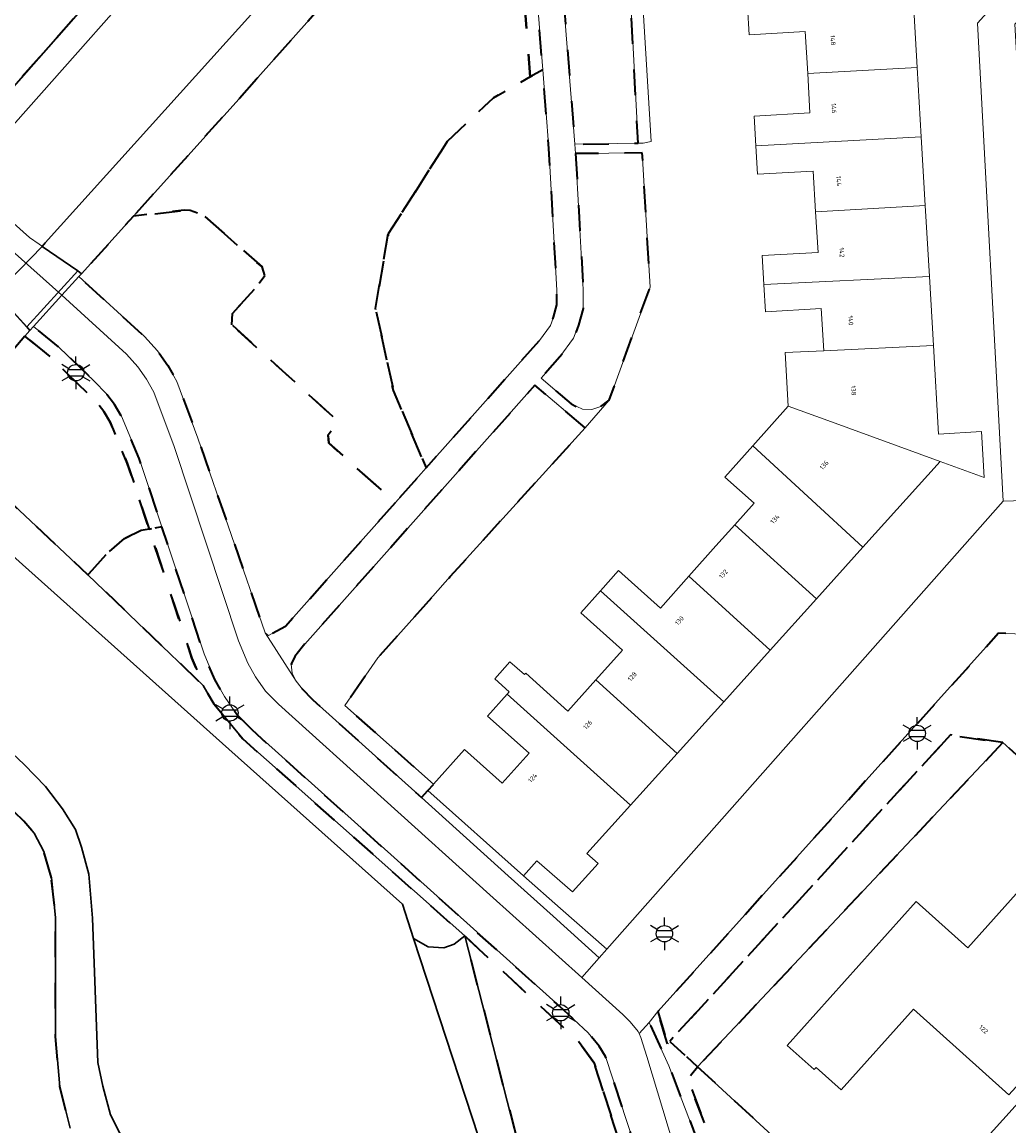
# Model space of a CAD drawing. Extents: x 105780 to 185197, y 477999 to 525027.
# Tile 73 of 256: x 106066 to 106142, y 479688 to 479774. Entities that reach past the tile are written whole.
import ezdxf
from ezdxf.enums import TextEntityAlignment as Align

# ---------------------------------------------------------------- set-up
doc = ezdxf.new("R2010")
doc.units = 0
doc.linetypes.add('XX-HIDDEN', pattern=[4, 2, -2])
for name, color, linetype, lineweight in [('B-GV-GR-MATERIAALGRENS-G', 252, 'XX-HIDDEN', 35), ('B-RO-IE-MEUBILAIR_WEGMEUBILAIR-S', 252, 'Continuous', 25), ('B-WE-GW-WATERGANG_SLOOT_INSTEEK-G', 252, 'Continuous', 30), ('B-XX-KG-KADASTRAAL_BEBOUWING-G', 252, 'Continuous', 20), ('B1-WE-KW-KUNSTWERK_DEK-BRUG', 252, 'Continuous', 18), ('B1-WE-KW-KUNSTWERK_LANDHOOFD-GV', 252, 'Continuous', 18), ('B1-WE-OG-BEBOUWING-T18', 7, 'Continuous', 18), ('B1-WE-OG-TERREIN_ERF-GV', 252, 'Continuous', 18), ('B1-WE-VH-VERHARDING_ASFALT-GV', 252, 'Continuous', 18), ('B1-WE-VH-VERHARDING_BETONSTRAATSTEEN-GV', 252, 'Continuous', 18), ('B1-WE-VH-VERHARDING_TEGEL-GV', 252, 'Continuous', 18)]:
    doc.layers.add(name, color=color, linetype=linetype, lineweight=lineweight)
doc.styles.add('NLCS-ISO', font='NLCS-ISO.ttf')
doc.styles.add('NLCS-ISO-M200-T18', font='NLCS-ISO.ttf', dxfattribs={"height": 0.36})

# ---------------------------------------------------------------- blocks, each defined once
blk = doc.blocks.new('B-SIE-WEG_LICHTMAST-SO')
at = {"ltscale": 0.1}
for p, q in [((0, 1.27), (0, 2.53)), ((-1.1, 0.63), (-2.19, 1.27)), ((1.1, 0.63), (2.19, 1.27)), ((-1.1, -0.63), (-2.19, -1.27)), ((0, -1.27), (0, -2.53)), ((1.1, -0.63), (2.19, -1.27))]:
    blk.add_line(p, q, dxfattribs=at)
at = {"flags": 128}
for points in [[(-1.16, 0.5), (1.16, 0.5)], [(-1.16, -0.5), (1.16, -0.5)]]:
    blk.add_lwpolyline(points, dxfattribs=at)
at = {"ltscale": 0.1}
blk.add_circle((0, 0), 1.27, dxfattribs=at)
at = {"style": 'NLCS-ISO'}
blk.add_attdef('TYPE', text='', height=1.8, dxfattribs=at).set_placement((0, 2.53), align=Align.BOTTOM_CENTER)

msp = doc.modelspace()

# ---------------------------------------------------------------- linework, layer by layer
at = {"layer": 'B-GV-GR-MATERIAALGRENS-G', "flags": 128}
for points in [[(106125.867, 479837.991), (106128.411, 479840.418), (106130.906, 479842.596), (106134.921, 479846.688), (106175.519, 479892.421), (106199.006, 479918.401), (106200.676, 479920.443), (106202.793, 479923.276), (106203.984, 479924.746), (106209.16, 479930.654), (106208.578, 479931.038), (106208.265, 479931.244), (106208.37, 479931.358), (106205.604, 479933.406), (106205.052, 479932.704), (106203.999, 479931.108), (106202.358, 479927.995), (106200.73, 479924.683), (106199.171, 479921.662), (106198.234, 479920.003), (106196.844, 479918.054), (106195.515, 479916.404), (106184.165, 479903.683), (106149.389, 479864.703), (106135.786, 479849.573), (106132.772, 479846.303), (106131.421, 479844.988), (106129.963, 479843.879), (106128.286, 479842.853), (106126.585, 479841.91), (106124.283, 479840.725), (106122.209, 479839.511), (106120.578, 479838.236), (106118.556, 479836.319), (106064.233, 479775.851), (106060.395, 479771.65), (106056.439, 479767.18), (106058.776, 479764.248), (106059.036, 479764.538), (106060.087, 479763.383)], [(106105.326, 479787.378), (106105.352, 479788.243), (106105.733, 479789.911), (106106.225, 479791.577), (106106.521, 479791.98), (106107.193, 479793.083), (106108.149, 479794.343), (106112.977, 479799.785), (106142.083, 479831.912), (106144.125, 479834.003), (106145.55, 479835.033), (106146.84, 479835.764), (106148.303, 479836.344), (106152.091, 479837.169), (106154.689, 479837.711), (106155.681, 479838.395), (106156.687, 479839.321), (106157.817, 479840.5), (106196.029, 479882.995), (106197.615, 479884.698), (106198.599, 479885.577), (106199.433, 479886.187), (106200.522, 479886.804), (106202.021, 479887.246), (106204.091, 479887.621), (106210.831, 479888.091), (106223.252, 479888.242), (106222.015, 479915.179), (106221.771, 479917.374), (106221.431, 479918.593), (106221.057, 479919.624), (106220.752, 479920.188), (106219.867, 479921.314), (106219.627, 479921.044), (106219.161, 479920.588), (106219.914, 479919.636), (106220.132, 479919.231), (106220.788, 479917.166), (106221.018, 479915.101), (106222.206, 479889.229), (106210.79, 479889.091), (106203.967, 479888.615), (106201.79, 479888.22), (106200.129, 479887.731), (106198.89, 479887.028), (106197.969, 479886.355), (106196.915, 479885.413), (106195.291, 479883.669), (106191.071, 479878.959), (106157.094, 479841.191), (106155.041, 479839.169), (106154.285, 479838.647), (106148.012, 479837.304), (106146.464, 479836.691), (106145.339, 479835.967), (106106.57, 479793.008), (106105.259, 479791.534), (106104.907, 479790.611), (106104.768, 479790.176), (106104.703, 479789.891), (106104.355, 479788.371), (106104.326, 479787.408), (106104.289, 479786.118), (106104.255, 479784.985), (106104.406, 479780.793), (106105.258, 479769.822), (106106.233, 479770.38), (106105.405, 479780.85), (106105.256, 479784.988)], [(106152.886, 479831.741), (106149.728, 479834.568), (106148.901, 479834.384), (106147.72, 479833.915), (106146.653, 479833.31), (106145.463, 479832.449), (106143.571, 479830.512), (106130.908, 479816.534), (106114.499, 479798.422), (106109.729, 479793.046), (106108.884, 479791.932), (106108.129, 479790.693), (106107.706, 479789.373), (106107.389, 479787.987), (106107.3, 479784.998), (106107.33, 479784.175), (106107.445, 479780.968), (106108.74, 479764.582), (106113.649, 479764.676), (106112.516, 479786.4), (106113.004, 479787.447), (106113, 479787.488), (106114.372, 479790.383), (106122.783, 479799.997), (106123.79, 479799.239)], [(106098.815, 479764.796), (106102.398, 479768.184), (106105.258, 479769.822), (106104.406, 479780.793), (106104.255, 479784.985), (106104.289, 479786.118), (106099.335, 479780.101), (106097.308, 479777.851), (106096.673, 479777.295), (106095.479, 479776.896), (106094.173, 479776.878), (106092.159, 479776.953), (106090.949, 479776.672), (106090.167, 479776.281), (106089.373, 479775.69), (106084.099, 479769.763), (106082.636, 479768.119), (106074.426, 479758.996), (106078.369, 479759.459), (106078.834, 479759.444), (106079.883, 479759.054), (106084.424, 479755.054), (106084.652, 479754.392), (106083.98, 479753.496), (106082.127, 479751.435), (106082.07, 479750.572), (106090.367, 479743.023), (106089.554, 479742.002), (106089.609, 479741.355), (106094.799, 479736.765), (106097.178, 479739.443), (106094.635, 479745.462), (106093.242, 479751.84), (106094.237, 479757.62)], [(106106.233, 479770.38), (106105.258, 479769.822), (106102.398, 479768.184), (106098.815, 479764.796), (106094.237, 479757.62), (106093.242, 479751.84), (106094.635, 479745.462), (106097.178, 479739.443), (106105.974, 479749.346), (106106.827, 479750.511), (106107.078, 479751.158), (106107.332, 479752.117), (106107.344, 479753.246), (106106.718, 479764.245)], [(106108.786, 479763.861), (106109.069, 479758.891), (106109.387, 479753.294), (106109.372, 479751.841), (106109.024, 479750.525), (106108.634, 479749.522), (106107.57, 479748.068), (106106.108, 479746.404), (106108.438, 479744.415), (106109.313, 479743.998), (106110.058, 479743.979), (106110.75, 479744.215), (106111.401, 479744.701), (106114.575, 479753.484), (106113.971, 479763.921)], [(106082.07, 479750.572), (106082.127, 479751.435), (106083.98, 479753.496), (106084.652, 479754.392), (106084.424, 479755.054), (106079.883, 479759.054), (106078.834, 479759.444), (106078.369, 479759.459), (106074.426, 479758.996), (106070.389, 479754.51), (106070.202, 479754.303), (106075.295, 479749.654), (106076.309, 479748.533), (106077.117, 479747.388), (106077.812, 479746.157), (106079.435, 479741.76), (106084.661, 479726.623), (106084.921, 479726.418), (106086.238, 479727.141), (106094.799, 479736.765), (106089.609, 479741.355), (106089.554, 479742.002), (106090.367, 479743.023)], [(106068.056, 479707.612), (106067.473, 479709.635), (106066.726, 479711.071), (106065.914, 479711.993), (106064.03, 479713.804), (106050.614, 479725.971), (106048.853, 479727.212), (106048.177, 479727.625), (106047.581, 479727.779), (106046.841, 479727.658), (106040.608, 479720.737), (106036.504, 479716.486), (106035.414, 479715.498), (106034.04, 479714.809), (106032.449, 479714.555), (106030.666, 479714.871), (106028.362, 479715.941), (106026.425, 479717.336), (106025.561, 479718.094), (106024.759, 479718.975), (106024.379, 479719.721), (106024.156, 479721.214), (106024.271, 479722.676), (106024.744, 479724.178), (106025.522, 479725.579), (106027.223, 479727.738), (106037.135, 479738.762), (106043.602, 479746.305), (106043.95, 479746.808), (106044.249, 479747.499), (106044.431, 479748.35), (106044.266, 479748.973), (106035.826, 479757.136), (106034.74, 479758.14), (106031.615, 479758.025), (106028.787, 479757.876), (106005.559, 479757.02), (106004.983, 479756.9), (106004.492, 479756.723), (106004.112, 479756.505), (106003.739, 479756.217), (106002.824, 479755.255), (106001.737, 479756.289), (106001.58, 479755.937), (106001.45, 479755.558), (106001.147, 479755.067), (106000.777, 479754.612), (105993.831, 479745.997), (105992.881, 479744.903), (105992.398, 479744.343), (105993.051, 479743.569), (105997.887, 479738.534), (105999.276, 479737.094), (106000.695, 479735.696), (106001.4, 479735.028), (106002.123, 479734.359), (106006.494, 479730.235), (106013.427, 479723.821), (106035.733, 479703.618), (106190.72, 479563.283), (106192.248, 479561.993), (106202.903, 479552.849), (106212.475, 479564.815), (106205.39, 479564.78), (106203.24, 479565.23), (106201.031, 479566.494), (106197.956, 479569.146), (106191.683, 479574.777), (106085.73, 479669.891), (106085.606, 479670.237), (106085.892, 479670.958), (106085.695, 479671.554), (106084.309, 479672.917), (106074.77, 479680.97), (106072.591, 479683.118), (106070.939, 479685.207), (106069.513, 479688.144), (106068.715, 479691.374), (106068.373, 479695.269), (106068.389, 479704.511)], [(106068.604, 479748.859), (106066.67, 479750.429), (106066.395, 479750.127), (106066, 479749.669), (106067.938, 479748.112), (106071.528, 479744.597), (106072.132, 479743.817), (106072.618, 479743.005), (106073.952, 479739.816), (106075.661, 479734.696), (106076.65, 479734.861), (106074.889, 479740.167), (106073.513, 479743.457), (106072.959, 479744.382), (106072.277, 479745.263), (106071.443, 479746.138)], [(106066, 479749.669), (106060.372, 479743.143), (106060.032, 479742.675), (106059.771, 479741.94), (106060.181, 479741.188), (106070.902, 479731.143), (106072.322, 479732.742), (106073.742, 479733.966), (106075.045, 479734.593), (106075.661, 479734.696), (106073.952, 479739.816), (106072.618, 479743.005), (106072.132, 479743.817), (106071.528, 479744.597), (106067.938, 479748.112)], [(106109.535, 479742.56), (106105.624, 479745.86), (106087.541, 479725.532), (106086.982, 479724.806), (106086.702, 479724.211), (106086.758, 479723.494), (106087.068, 479722.873), (106087.459, 479722.378), (106088.377, 479721.434), (106096.812, 479713.831), (106097.317, 479714.395), (106097.74, 479714.868), (106090.862, 479720.997), (106093.422, 479724.685), (106096.734, 479728.397), (106099.036, 479731.001)], [(106083.648, 479719.086), (106082.479, 479720.283), (106081.511, 479721.686), (106080.75, 479722.995), (106079.92, 479725.009), (106076.65, 479734.861), (106075.661, 479734.696), (106078.982, 479724.661), (106079.851, 479722.551), (106080.687, 479721.113), (106082.923, 479718.393), (106100.175, 479703.085), (106109.013, 479694.897), (106110.209, 479693.264), (106113.48, 479683.14), (106114.45, 479683.386), (106113.91, 479685.2), (106111.111, 479693.725), (106110.626, 479694.512), (106109.759, 479695.571), (106107.53, 479697.622)], [(106075.661, 479734.696), (106075.045, 479734.593), (106073.742, 479733.966), (106072.322, 479732.742), (106070.902, 479731.143), (106079.851, 479722.551), (106078.982, 479724.661)], [(106144.626, 479720.463), (106144.175, 479726.494), (106141.656, 479726.595), (106115.18, 479697.21), (106115.772, 479695.205), (106115.938, 479694.715), (106116.106, 479694.899), (106137.907, 479718.699), (106141.998, 479718.102), (106144.147, 479716.173), (106145.194, 479717.339), (106145.111, 479717.561)], [(106141.998, 479718.102), (106137.907, 479718.699), (106116.106, 479694.899), (106118.261, 479692.925)], [(106110.209, 479693.264), (106109.013, 479694.897), (106100.175, 479703.085), (106105.652, 479681.77), (106106.139, 479678.971), (106107.903, 479680.829), (106108.905, 479681.748), (106109.252, 479682.067), (106113.48, 479683.14)], [(106184.086, 479625.084), (106182.596, 479625.801), (106181.115, 479626.786), (106179.039, 479628.481), (106167.196, 479639.048), (106132.991, 479669.957), (106131.929, 479670.916), (106125.043, 479677.163), (106122.409, 479679.988), (106121.261, 479682.108), (106117.712, 479691.421), (106117.486, 479691.938), (106118.261, 479692.925), (106116.106, 479694.899), (106115.938, 479694.715), (106115.772, 479695.205), (106115.18, 479697.21), (106114.5, 479696.37), (106116.04, 479693), (106120.35, 479681.69), (106120.96, 479680.44), (106121.59, 479679.4), (106122.39, 479678.44), (106124.34, 479676.45), (106130.844, 479670.551), (106157.68, 479646.21), (106176.37, 479629.48), (106178.39, 479627.72), (106180.52, 479625.98), (106182.1, 479624.93), (106183.72, 479624.15), (106188.62, 479622.64), (106191.83, 479621.49), (106192.535, 479622.3), (106188.936, 479623.589)], [(106143.19, 479669.95), (106134.064, 479678.393), (106118.261, 479692.925), (106117.486, 479691.938), (106117.712, 479691.421), (106121.261, 479682.108), (106122.409, 479679.988), (106125.043, 479677.163), (106131.929, 479670.916), (106131.934, 479670.921), (106134.67, 479674.03), (106161.57, 479649.17), (106163.66, 479646.43), (106164.65, 479644.67), (106165.76, 479642.46), (106167.196, 479639.048), (106179.039, 479628.481), (106181.115, 479626.786), (106182.596, 479625.801), (106184.086, 479625.084), (106188.936, 479623.589), (106192.535, 479622.3), (106192.71, 479622.5), (106194.326, 479624.663), (106183.516, 479634.237), (106182.018, 479635.563)]]:
    msp.add_lwpolyline(points, close=True, dxfattribs=at)
at = {"layer": 'B-WE-GW-WATERGANG_SLOOT_INSTEEK-G', "flags": 128}
for points in [[(106211.072, 479929.207), (106209.16, 479930.654), (106203.984, 479924.746), (106202.793, 479923.276), (106200.676, 479920.443), (106199.006, 479918.401), (106175.519, 479892.421), (106134.921, 479846.688), (106130.906, 479842.596), (106128.411, 479840.418), (106125.867, 479837.991), (106060.087, 479763.383), (106060.337, 479763.108), (106061.398, 479761.943), (106108.038, 479814.554), (106113.504, 479820.72), (106191.381, 479907.981)], [(106089.373, 479775.69), (106092.398, 479780.209), (106089.068, 479779.95), (106088.364, 479779.758), (106088.02, 479779.543), (106087.372, 479778.883), (106067.583, 479756.935), (106067.331, 479756.655), (106070.109, 479754.752), (106070.389, 479754.51), (106074.426, 479758.996), (106082.636, 479768.119), (106084.099, 479769.763)], [(106066, 479749.669), (106066.395, 479750.127), (106066.144, 479750.4), (106063.759, 479752.995), (106057.677, 479745.967), (106056.812, 479744.887), (106056.339, 479743.771), (106056.337, 479742.625), (106056.587, 479741.376), (106057.043, 479740.188), (106059.771, 479741.94), (106060.032, 479742.675), (106060.372, 479743.143)], [(106059.771, 479741.94), (106057.043, 479740.188), (106057.708, 479739.27), (106058.864, 479738.129), (106081.833, 479717.602), (106095.334, 479705.544), (106096.203, 479702.891), (106097.345, 479702.238), (106098.546, 479702.162), (106099.347, 479702.455), (106100.175, 479703.085), (106082.923, 479718.393), (106080.687, 479721.113), (106079.851, 479722.551), (106070.902, 479731.143), (106060.181, 479741.188)], [(106100.175, 479703.085), (106099.347, 479702.455), (106098.546, 479702.162), (106097.345, 479702.238), (106096.203, 479702.891), (106104.28, 479678.233), (106104.533, 479677.596), (106106.139, 479678.971), (106105.652, 479681.77)]]:
    msp.add_lwpolyline(points, close=True, dxfattribs=at)
for points in [[(106108.038, 479814.554), (106061.398, 479761.943)], [(106063.759, 479752.995), (106067.331, 479756.655), (106067.583, 479756.935), (106087.372, 479778.883)], [(106194.527, 479593.807), (106192.811, 479595.267), (106178.82, 479607.98), (106153.92, 479630.2), (106116.57, 479663.64), (106109.55, 479670.11), (106107.939, 479671.733), (106106.753, 479673.17), (106105.935, 479674.419), (106105.189, 479675.944), (106104.533, 479677.596), (106104.28, 479678.233), (106096.203, 479702.891), (106095.334, 479705.544), (106081.833, 479717.602), (106058.864, 479738.129)], [(106073.352, 479687.823), (106072.664, 479689.188), (106072.047, 479691.411), (106071.655, 479693.252), (106071.255, 479704.455), (106070.963, 479707.887), (106070.41, 479709.992), (106069.939, 479711.361), (106068.928, 479712.962), (106067.6, 479714.698), (106065.95, 479716.393), (106063.103, 479719.071)], [(106063.103, 479719.071), (106065.95, 479716.393), (106067.6, 479714.698), (106068.928, 479712.962), (106069.939, 479711.361), (106070.41, 479709.992), (106070.963, 479707.887), (106071.255, 479704.455), (106071.655, 479693.252), (106072.047, 479691.411), (106072.664, 479689.188), (106073.352, 479687.823), (106074.541, 479686.19), (106076.452, 479684.06), (106079.434, 479681.302), (106087.846, 479673.789), (106100.89, 479662.14), (106175.67, 479595.11), (106194.741, 479578.129)], [(106064.03, 479713.804), (106065.914, 479711.993), (106066.726, 479711.071), (106067.473, 479709.635), (106068.056, 479707.612), (106068.389, 479704.511), (106068.373, 479695.269), (106068.715, 479691.374), (106069.513, 479688.144)]]:
    msp.add_lwpolyline(points, dxfattribs=at)
at = {"layer": 'B-XX-KG-KADASTRAAL_BEBOUWING-G', "flags": 128}
for points in [[(106135.021, 479775.987), (106122.151, 479775.267), (106122.276, 479773.096), (106126.634, 479773.348), (106126.823, 479770.072), (106135.337, 479770.543)], [(106135.337, 479770.543), (106126.823, 479770.072), (106126.999, 479767.024), (106122.663, 479766.773), (106122.796, 479764.473), (106135.65, 479765.171)], [(106135.65, 479765.171), (106122.796, 479764.473), (106122.924, 479762.258), (106127.26, 479762.508), (106127.442, 479759.348), (106135.961, 479759.82)], [(106135.961, 479759.82), (106127.442, 479759.348), (106127.625, 479756.185), (106123.289, 479755.935), (106123.42, 479753.682), (106136.282, 479754.303)], [(106136.282, 479754.303), (106123.42, 479753.682), (106123.543, 479751.566), (106127.881, 479751.816), (106128.07, 479748.542), (106136.593, 479748.948)], [(106136.593, 479748.948), (106128.07, 479748.542), (106125.071, 479748.399), (106125.311, 479744.249), (106128.383, 479743.128), (106137.117, 479739.94), (106140.545, 479738.689), (106140.337, 479742.264), (106136.993, 479742.07)], [(106137.117, 479739.94), (106128.383, 479743.128), (106125.311, 479744.249), (106122.559, 479741.161), (106131.118, 479733.284)], [(106122.559, 479741.161), (106120.393, 479738.729), (106122.662, 479736.707), (106121.15, 479735.018), (106127.498, 479729.267), (106131.118, 479733.284)], [(106121.15, 479735.018), (106119.684, 479733.381), (106117.594, 479731.035), (106123.916, 479725.293), (106127.498, 479729.267)], [(106117.594, 479731.035), (106115.383, 479728.553), (106112.128, 479731.463), (106110.732, 479729.902), (106120.304, 479721.284), (106123.916, 479725.293)], [(106110.732, 479729.902), (106109.198, 479728.186), (106112.43, 479725.297), (106110.353, 479722.974), (106116.688, 479717.272), (106120.304, 479721.284)], [(106110.353, 479722.974), (106108.192, 479720.557), (106104.911, 479723.491), (106104.819, 479723.388), (106103.685, 479724.38), (106102.527, 479723.055), (106103.621, 479722.048), (106103.465, 479721.874), (106113.054, 479713.24), (106116.688, 479717.272)], [(106103.465, 479721.874), (106101.941, 479720.17), (106105.169, 479717.284), (106103.085, 479714.953), (106100.157, 479717.571), (106097.74, 479714.868), (106097.317, 479714.395), (106104.741, 479707.757), (106105.786, 479708.918), (106108.553, 479706.519), (106110.534, 479708.718), (106109.665, 479709.48), (106113.054, 479713.24)], [(106142.997, 479691.343), (106151.591, 479700.916), (106144.139, 479707.606), (106139.26, 479702.171), (106135.261, 479705.76), (106125.228, 479694.584), (106127.325, 479692.701), (106127.483, 479692.877), (106129.429, 479691.13), (106135.057, 479697.398), (106142.463, 479690.749)], [(106143.666, 479690.674), (106136.443, 479682.671), (106138.508, 479680.806), (106138.669, 479680.985), (106140.776, 479679.083), (106146.392, 479685.305), (106153.539, 479678.854), (106162.736, 479689.043), (106155.34, 479695.719), (106150.391, 479690.237), (106146.468, 479693.778)]]:
    msp.add_lwpolyline(points, close=True, dxfattribs=at)
at = {"layer": 'B1-WE-KW-KUNSTWERK_DEK-BRUG', "flags": 128}
msp.add_lwpolyline([(106056.313, 479759.298), (106056.615, 479759.08), (106059.346, 479757.114), (106062.959, 479753.865), (106066.144, 479750.4), (106066.395, 479750.127), (106066.67, 479750.429), (106068.88, 479752.854), (106070.202, 479754.303), (106070.389, 479754.51), (106070.109, 479754.752), (106066.345, 479757.346), (106062.339, 479760.909), (106060.337, 479763.108), (106060.087, 479763.383), (106058.721, 479761.904)], close=True, dxfattribs=at)
at = {"layer": 'B1-WE-KW-KUNSTWERK_LANDHOOFD-GV', "flags": 128}
msp.add_lwpolyline([(106070.202, 479754.303), (106070.389, 479754.51), (106070.109, 479754.752), (106066.144, 479750.4), (106066.395, 479750.127), (106066.67, 479750.429), (106068.88, 479752.854)], close=True, dxfattribs=at)
at = {"layer": 'B1-WE-OG-TERREIN_ERF-GV', "flags": 128}
for points in [[(106135.021, 479775.987), (106135.337, 479770.543), (106135.65, 479765.171), (106135.961, 479759.82), (106136.282, 479754.303), (106136.593, 479748.948), (106136.993, 479742.07), (106140.337, 479742.264), (106140.545, 479738.689), (106137.117, 479739.94), (106131.118, 479733.284), (106127.498, 479729.267), (106123.916, 479725.293), (106120.304, 479721.284), (106116.688, 479717.272), (106113.054, 479713.24), (106109.665, 479709.48), (106110.534, 479708.718), (106108.553, 479706.519), (106105.786, 479708.918), (106104.741, 479707.757), (106107.625, 479705.222), (106111.216, 479702.065), (106142.011, 479736.868), (106140.029, 479774.005), (106177.785, 479815.809)], [(106113.818, 479778.877), (106114.649, 479764.801), (106114.045, 479764.684), (106113.649, 479764.676), (106108.74, 479764.582), (106108.786, 479763.861), (106113.971, 479763.921), (106114.575, 479753.484), (106111.401, 479744.701), (106109.535, 479742.56), (106099.036, 479731.001), (106096.734, 479728.397), (106093.422, 479724.685), (106090.862, 479720.997), (106097.74, 479714.868), (106100.157, 479717.571), (106103.085, 479714.953), (106105.169, 479717.284), (106101.941, 479720.17), (106103.465, 479721.874), (106103.621, 479722.048), (106102.527, 479723.055), (106103.685, 479724.38), (106104.819, 479723.388), (106104.911, 479723.491), (106108.192, 479720.557), (106110.353, 479722.974), (106112.43, 479725.297), (106109.198, 479728.186), (106110.732, 479729.902), (106112.128, 479731.463), (106115.383, 479728.553), (106117.594, 479731.035), (106119.684, 479733.381), (106121.15, 479735.018), (106122.662, 479736.707), (106120.393, 479738.729), (106122.559, 479741.161), (106125.311, 479744.249), (106125.071, 479748.399), (106128.07, 479748.542), (106127.881, 479751.816), (106123.543, 479751.566), (106123.42, 479753.682), (106123.289, 479755.935), (106127.625, 479756.185), (106127.442, 479759.348), (106127.26, 479762.508), (106122.924, 479762.258), (106122.796, 479764.473), (106122.663, 479766.773), (106126.999, 479767.024), (106126.823, 479770.072), (106126.634, 479773.348), (106122.276, 479773.096), (106122.151, 479775.267)]]:
    msp.add_lwpolyline(points, dxfattribs=at)
for points in [[(106113.818, 479778.877), (106113.004, 479787.447), (106112.516, 479786.4), (106113.649, 479764.676), (106114.045, 479764.684), (106114.649, 479764.801)], [(106148.68, 479712.09), (106146.951, 479713.927), (106145.712, 479715.946), (106145.194, 479717.339), (106144.147, 479716.173), (106141.998, 479718.102), (106118.261, 479692.925), (106134.064, 479678.393), (106143.19, 479669.95), (106182.018, 479635.563), (106183.516, 479634.237), (106194.326, 479624.663), (106217.47, 479650.39)], [(106104.741, 479707.757), (106097.317, 479714.395), (106096.812, 479713.831), (106103.55, 479707.758), (106107.038, 479704.614), (106110.617, 479701.388), (106111.216, 479702.065), (106107.625, 479705.222)], [(106142.997, 479691.343), (106142.463, 479690.749), (106135.057, 479697.398), (106129.429, 479691.13), (106127.483, 479692.877), (106127.325, 479692.701), (106125.228, 479694.584), (106135.261, 479705.76), (106139.26, 479702.171), (106144.139, 479707.606), (106151.591, 479700.916)], [(106143.666, 479690.674), (106146.468, 479693.778), (106150.391, 479690.237), (106155.34, 479695.719), (106162.736, 479689.043), (106153.539, 479678.854), (106146.392, 479685.305), (106140.776, 479679.083), (106138.669, 479680.985), (106138.508, 479680.806), (106136.443, 479682.671)]]:
    msp.add_lwpolyline(points, close=True, dxfattribs=at)
at = {"layer": 'B1-WE-VH-VERHARDING_ASFALT-GV', "flags": 128}
for points in [[(106105.405, 479780.85), (106106.233, 479770.38), (106106.718, 479764.245), (106107.344, 479753.246), (106107.332, 479752.117), (106107.078, 479751.158), (106106.827, 479750.511), (106105.974, 479749.346), (106097.178, 479739.443), (106094.799, 479736.765), (106086.238, 479727.141), (106084.921, 479726.418), (106084.661, 479726.623), (106087.068, 479722.873), (106086.758, 479723.494), (106086.702, 479724.211), (106086.982, 479724.806), (106087.541, 479725.532), (106105.624, 479745.86), (106109.535, 479742.56), (106111.401, 479744.701), (106110.75, 479744.215), (106110.058, 479743.979), (106109.313, 479743.998), (106108.438, 479744.415), (106106.108, 479746.404), (106107.57, 479748.068), (106108.634, 479749.522), (106109.024, 479750.525), (106109.372, 479751.841), (106109.387, 479753.294), (106109.069, 479758.891), (106108.786, 479763.861), (106108.74, 479764.582), (106107.445, 479780.968)], [(106118.798, 479678.879), (106114.33, 479693.72), (106113.861, 479695.186), (106113.716, 479695.507), (106113.64, 479695.675), (106113.026, 479696.424), (106112.454, 479696.991), (106109.262, 479699.853), (106102.126, 479706.282), (106085.694, 479721.084), (106084.695, 479722.107), (106083.928, 479723.219), (106083.32, 479724.264), (106082.603, 479726.005), (106077.588, 479741.113), (106076.03, 479745.332), (106075.461, 479746.34), (106074.778, 479747.308), (106073.893, 479748.286), (106068.88, 479752.854), (106066.67, 479750.429), (106068.604, 479748.859), (106071.443, 479746.138), (106072.277, 479745.263), (106072.959, 479744.382), (106073.513, 479743.457), (106074.889, 479740.167), (106076.65, 479734.861), (106079.92, 479725.009), (106080.75, 479722.995), (106081.511, 479721.686), (106082.479, 479720.283), (106083.648, 479719.086), (106107.53, 479697.622), (106109.759, 479695.571), (106110.626, 479694.512), (106111.111, 479693.725), (106113.91, 479685.2)], [(106120.35, 479681.69), (106116.04, 479693), (106114.5, 479696.37), (106113.716, 479695.507), (106113.861, 479695.186), (106114.33, 479693.72), (106118.798, 479678.879)]]:
    msp.add_lwpolyline(points, dxfattribs=at)
for points in [[(106058.721, 479761.904), (106068.88, 479752.854), (106070.202, 479754.303), (106070.389, 479754.51), (106070.109, 479754.752), (106066.345, 479757.346), (106062.339, 479760.909), (106060.337, 479763.108), (106060.087, 479763.383)], [(106058.721, 479761.904), (106056.313, 479759.298), (106059.346, 479757.114), (106062.959, 479753.865), (106066.395, 479750.127), (106066.67, 479750.429), (106068.88, 479752.854)], [(106079.435, 479741.76), (106077.812, 479746.157), (106077.117, 479747.388), (106076.309, 479748.533), (106075.295, 479749.654), (106070.202, 479754.303), (106068.88, 479752.854), (106073.893, 479748.286), (106074.778, 479747.308), (106075.461, 479746.34), (106076.03, 479745.332), (106077.588, 479741.113), (106082.603, 479726.005), (106083.32, 479724.264), (106083.928, 479723.219), (106084.695, 479722.107), (106085.694, 479721.084), (106102.126, 479706.282), (106109.262, 479699.853), (106110.617, 479701.388), (106107.038, 479704.614), (106103.55, 479707.758), (106096.812, 479713.831), (106088.377, 479721.434), (106087.459, 479722.378), (106087.068, 479722.873), (106084.661, 479726.623)]]:
    msp.add_lwpolyline(points, close=True, dxfattribs=at)
at = {"layer": 'B1-WE-VH-VERHARDING_BETONSTRAATSTEEN-GV', "flags": 128}
for points in [[(106070.109, 479754.752), (106067.331, 479756.655), (106063.759, 479752.995), (106066.144, 479750.4)], [(106141.656, 479726.595), (106144.175, 479726.494), (106145.822, 479726.428), (106145.556, 479730.898), (106145.196, 479736.975), (106142.011, 479736.868), (106111.216, 479702.065), (106110.617, 479701.388), (106109.262, 479699.853), (106112.454, 479696.991), (106113.026, 479696.424), (106113.64, 479695.675), (106113.716, 479695.507), (106114.5, 479696.37), (106115.18, 479697.21)]]:
    msp.add_lwpolyline(points, close=True, dxfattribs=at)
at = {"layer": 'B1-WE-VH-VERHARDING_TEGEL-GV', "flags": 128}
msp.add_lwpolyline([(106177.785, 479815.809), (106140.029, 479774.005), (106142.011, 479736.868), (106145.196, 479736.975), (106144.867, 479742.508), (106143.977, 479759.816), (106144.07, 479761.585), (106144.258, 479762.605), (106143.566, 479762.571), (106142.921, 479773.907), (106149.431, 479781.117)], dxfattribs=at)

# ---------------------------------------------------------------- block references
at = {"layer": 'B-RO-IE-MEUBILAIR_WEGMEUBILAIR-S', "xscale": 0.5, "yscale": 0.5, "zscale": 0.5}
for p in [(106069.958, 479746.837), (106081.931, 479720.413), (106135.331, 479718.825), (106115.692, 479703.256), (106107.63, 479697.115)]:
    msp.add_blockref('B-SIE-WEG_LICHTMAST-SO', p, dxfattribs=at)

# ---------------------------------------------------------------- texts
at = {"layer": 'B1-WE-OG-BEBOUWING-T18', "style": 'NLCS-ISO-M200-T18'}
for s, rotation, p in [('148', 274.1, (106128.785, 479772.666)), ('146', 274.1, (106128.864, 479767.375)), ('144', 274.1, (106129.244, 479761.726)), ('142', 274.1, (106129.477, 479756.183)), ('140', 274.2, (106130.166, 479750.897)), ('138', 274.1, (106130.391, 479745.46)), ('136', 47.8, (106128.095, 479739.664)), ('134', 47.8, (106124.281, 479735.468)), ('132', 47.8, (106120.272, 479731.205)), ('130', 47.8, (106116.855, 479727.578)), ('128', 47.8, (106113.189, 479723.239)), ('126', 47.8, (106109.729, 479719.494)), ('124', 48.1, (106105.453, 479715.364)), ('122', 319.5, (106140.488, 479695.824))]:
    msp.add_text(s, height=0.36, rotation=rotation, dxfattribs=at).set_placement(p, align=Align.MIDDLE)

doc.saveas('drawing.dxf')
